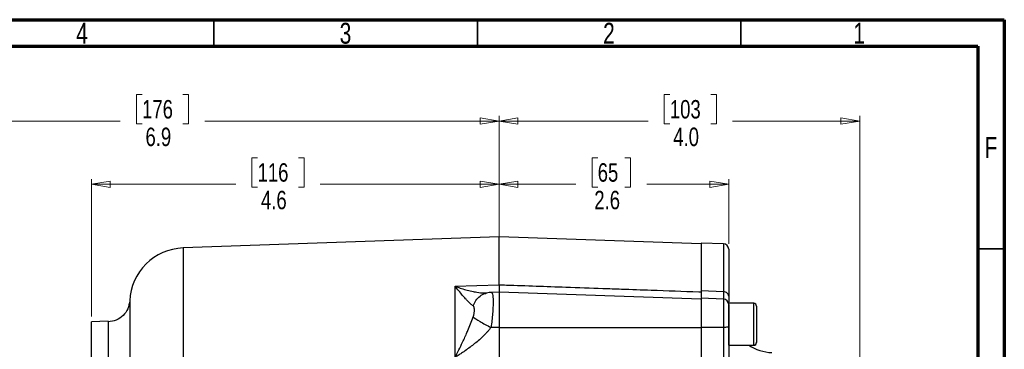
# Model space of a CAD drawing. Header units: inches. Extents: x 0.6 to 16.3, y 0.2 to 11.5.
# Tile 21 of 21: x 9 to 16.3, y 9 to 11.5. Entities that reach past the tile are written whole.
import ezdxf

# ---------------------------------------------------------------- set-up
doc = ezdxf.new("R2010")
doc.units = ezdxf.units.IN
doc.header["$MEASUREMENT"] = 0
doc.linetypes.add('CENTERX2', pattern=[0.8, 0.5, -0.1, 0.1, -0.1])
doc.styles.add('SLDTEXTSTYLE0', font='TXT', dxfattribs={"width": 0.75})
doc.dimstyles.new('SLDDIMSTYLE0', dxfattribs={"dimtxt": 0.137795, "dimasz": 0.14, "dimexe": 0, "dimexo": 0.0625, "dimgap": 0.034449, "dimtad": 0, "dimdec": 1, "dimlfac": 1.5, "dimrnd": 1e-09, "dimzin": 4, "dimdsep": 46, "dimtxsty": 'SLDTEXTSTYLE0', "dimblk1": 'CLOSED', "dimblk2": 'CLOSED', "dimsah": 1, "dimcen": 0.09, "dimadec": 0, "dimazin": 1, "dimtfac": 1, "dimtdec": 1, "dimtofl": 0, "dimtmove": 0, "dimatfit": 3, "dimldrblk": 'CLOSED', "dimfxl": 0, "dimfrac": 2, "dimtolj": 1, "dimtzin": 12, "dimarcsym": 0})
doc.dimstyles.new('SLDDIMSTYLE1', dxfattribs={"dimtxt": 0.137795, "dimasz": 0.14, "dimexe": 0, "dimexo": 0.0625, "dimgap": 0.034449, "dimtad": 0, "dimdec": 1, "dimlfac": 1.5, "dimrnd": 1e-09, "dimzin": 12, "dimdsep": 46, "dimtxsty": 'SLDTEXTSTYLE0', "dimblk1": 'CLOSED', "dimblk2": 'CLOSED', "dimsah": 1, "dimcen": 0.09, "dimadec": 0, "dimazin": 3, "dimtfac": 1, "dimtofl": 0, "dimtmove": 0, "dimatfit": 3, "dimldrblk": 'CLOSED', "dimfxl": 0, "dimfrac": 2, "dimtolj": 1, "dimtzin": 12, "dimarcsym": 0})
doc.dimstyles.new('SLDDIMSTYLE2', dxfattribs={"dimtxt": 0.137795, "dimasz": 0.14, "dimexe": 0, "dimexo": 0.0625, "dimgap": 0.034449, "dimtad": 0, "dimdec": 1, "dimlfac": 1.5, "dimrnd": 1e-09, "dimzin": 12, "dimdsep": 46, "dimtxsty": 'SLDTEXTSTYLE0', "dimblk1": 'CLOSED', "dimblk2": 'CLOSED', "dimsah": 1, "dimcen": 0.09, "dimadec": 0, "dimazin": 3, "dimtfac": 1, "dimtdec": 1, "dimtofl": 0, "dimtmove": 0, "dimatfit": 3, "dimldrblk": 'CLOSED', "dimfxl": 0, "dimfrac": 2, "dimtolj": 1, "dimtzin": 12, "dimarcsym": 0})

# ---------------------------------------------------------------- blocks, each defined once
blk = doc.blocks.new('_Closed')
at = {"color": 0, "linetype": 'ByBlock', "lineweight": -2}
for p, q in [((-1, 0.166667), (0, 0)), ((-1, 0.166667), (-1, -0.166667)), ((0, 0), (-1, -0.166667)), ((0, 0), (-1, 0))]:
    blk.add_line(p, q, dxfattribs=at)
blk = doc.blocks.new('_D')
at = {"color": 7, "linetype": 'Continuous', "lineweight": 0}
for p, q in [((13.8394, 10.9363), (13.7974, 10.9363)), ((13.7974, 10.9363), (13.7974, 10.7176)), ((14.1449, 10.9363), (14.1868, 10.9363)), ((14.1868, 10.9363), (14.1868, 10.7176)), ((12.563, 9.5537), (12.563, 10.7772)), ((15.258, 8.2625), (15.258, 10.7772)), ((12.563, 10.7379), (13.6766, 10.7379)), ((13.7974, 10.7176), (13.8394, 10.7176)), ((14.1868, 10.7176), (14.1449, 10.7176)), ((15.258, 10.7379), (14.3077, 10.7379))]:
    blk.add_line(p, q, dxfattribs=at)
at = {"color": 7, "linetype": 'Continuous', "lineweight": 18, "xscale": 0.14, "yscale": 0.14}
for p, rotation in [((12.563, 10.7379), 180.0000000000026), ((15.258, 10.7379), 2.59533262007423e-12)]:
    blk.add_blockref('_Closed', p, dxfattribs=dict(at, rotation=rotation))
at = {"color": 7, "linetype": 'Continuous', "lineweight": 18, "char_height": 0.1378, "attachment_point": 1, "style": 'SLDTEXTSTYLE0'}
for s, insert in [('103', (13.8394, 10.8952)), ('4.0', (13.8649, 10.689))]:
    blk.add_mtext(s, dxfattribs=dict(at, insert=insert))
blk = doc.blocks.new('_D_1')
at = {"color": 7, "linetype": 'Continuous', "lineweight": 0}
for p, q in [((13.3004, 10.4639), (13.2584, 10.4639)), ((13.2584, 10.4639), (13.2584, 10.2451)), ((13.504, 10.4639), (13.546, 10.4639)), ((13.546, 10.4639), (13.546, 10.2451)), ((12.563, 9.5537), (12.563, 10.3048)), ((14.2793, 9.8197), (14.2793, 10.3048)), ((12.563, 10.2654), (13.1376, 10.2654)), ((13.2584, 10.2451), (13.3004, 10.2451)), ((13.546, 10.2451), (13.504, 10.2451)), ((14.2793, 10.2654), (13.6669, 10.2654))]:
    blk.add_line(p, q, dxfattribs=at)
at = {"color": 7, "linetype": 'Continuous', "lineweight": 18, "xscale": 0.14, "yscale": 0.14, "rotation": 180.0000000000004}
blk.add_blockref('_Closed', (12.563, 10.2654), dxfattribs=at)
at = {"color": 7, "linetype": 'Continuous', "lineweight": 18, "xscale": 0.14, "yscale": 0.14}
blk.add_blockref('_Closed', (14.2793, 10.2654), dxfattribs=at)
at = {"color": 7, "linetype": 'Continuous', "lineweight": 18, "char_height": 0.1378, "attachment_point": 1, "style": 'SLDTEXTSTYLE0'}
for s, insert in [('65', (13.3004, 10.4228)), ('2.6', (13.275, 10.2166))]:
    blk.add_mtext(s, dxfattribs=dict(at, insert=insert))
blk = doc.blocks.new('_D_2')
at = {"color": 7, "linetype": 'Continuous', "lineweight": 0}
for p, q in [((10.7588, 10.4639), (10.7168, 10.4639)), ((10.7168, 10.4639), (10.7168, 10.2451)), ((11.0642, 10.4639), (11.1062, 10.4639)), ((11.1062, 10.4639), (11.1062, 10.2451)), ((9.5176, 9.2759), (9.5176, 10.3048)), ((12.563, 9.5537), (12.563, 10.3048)), ((9.5176, 10.2654), (10.5959, 10.2654)), ((10.7168, 10.2451), (10.7588, 10.2451)), ((11.1062, 10.2451), (11.0642, 10.2451)), ((12.563, 10.2654), (11.2271, 10.2654))]:
    blk.add_line(p, q, dxfattribs=at)
at = {"color": 7, "linetype": 'Continuous', "lineweight": 18, "xscale": 0.14, "yscale": 0.14, "rotation": 180.0000000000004}
blk.add_blockref('_Closed', (9.5176, 10.2654), dxfattribs=at)
at = {"color": 7, "linetype": 'Continuous', "lineweight": 18, "xscale": 0.14, "yscale": 0.14}
blk.add_blockref('_Closed', (12.563, 10.2654), dxfattribs=at)
at = {"color": 7, "linetype": 'Continuous', "lineweight": 18, "char_height": 0.1378, "attachment_point": 1, "style": 'SLDTEXTSTYLE0'}
for s, insert in [('116', (10.7588, 10.4228)), ('4.6', (10.7842, 10.2166))]:
    blk.add_mtext(s, dxfattribs=dict(at, insert=insert))
blk = doc.blocks.new('_D_3')
at = {"color": 7, "linetype": 'Continuous', "lineweight": 0}
for p, q in [((9.8959, 10.9363), (9.8539, 10.9363)), ((9.8539, 10.9363), (9.8539, 10.7176)), ((10.2013, 10.9363), (10.2433, 10.9363)), ((10.2433, 10.9363), (10.2433, 10.7176)), ((7.9476, 8.2336), (7.9476, 10.7772)), ((12.563, 9.5537), (12.563, 10.7772)), ((7.9476, 10.7379), (9.733, 10.7379)), ((9.8539, 10.7176), (9.8959, 10.7176)), ((10.2433, 10.7176), (10.2013, 10.7176)), ((12.563, 10.7379), (10.3642, 10.7379))]:
    blk.add_line(p, q, dxfattribs=at)
at = {"color": 7, "linetype": 'Continuous', "lineweight": 18, "xscale": 0.14, "yscale": 0.14, "rotation": 180.0000000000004}
blk.add_blockref('_Closed', (7.9476, 10.7379), dxfattribs=at)
at = {"color": 7, "linetype": 'Continuous', "lineweight": 18, "xscale": 0.14, "yscale": 0.14}
blk.add_blockref('_Closed', (12.563, 10.7379), dxfattribs=at)
at = {"color": 7, "linetype": 'Continuous', "lineweight": 18, "char_height": 0.1378, "attachment_point": 1, "style": 'SLDTEXTSTYLE0'}
for s, insert in [('176', (9.8959, 10.8952)), ('6.9', (9.9213, 10.689))]:
    blk.add_mtext(s, dxfattribs=dict(at, insert=insert))

msp = doc.modelspace()

# ---------------------------------------------------------------- linework, layer by layer
at = {"color": 7, "linetype": 'Continuous', "lineweight": 70}
for p, q in [((0.5906, 11.4961), (16.3386, 11.4961)), ((16.3386, 11.4961), (16.3386, 0.1969)), ((0.7874, 11.2992), (16.1417, 11.2992)), ((16.1417, 11.2992), (16.1417, 0.3937))]:
    msp.add_line(p, q, dxfattribs=at)
at = {"color": 7, "linetype": 'Continuous', "lineweight": 35}
for p, q in [((10.4331, 11.2992), (10.4331, 11.4961)), ((12.4016, 11.2992), (12.4016, 11.4961)), ((14.3701, 11.2992), (14.3701, 11.4961)), ((16.1417, 9.7835), (16.3386, 9.7835))]:
    msp.add_line(p, q, dxfattribs=at)
at = {"color": 7, "linetype": 'CENTERX2', "lineweight": 18}
msp.add_line((12.563, 4.2416), (12.563, 10.6796), dxfattribs=at)
at = {"color": 7, "linetype": 'Continuous', "lineweight": 25}
for p, q in [((12.563, 9.8717), (10.2019, 9.7893)), ((14.0726, 9.819), (12.563, 9.8717)), ((12.563, 9.5143), (12.563, 9.8717)), ((14.2407, 9.8203), (14.0726, 9.8262)), ((14.0726, 9.8262), (14.0726, 9.4683)), ((12.2355, 9.5029), (12.3963, 9.5085)), ((12.2355, 8.9725), (12.2355, 9.5029)), ((12.3963, 9.5085), (12.563, 9.5143)), ((12.4663, 9.4518), (12.4639, 9.453)), ((12.563, 9.4589), (12.5058, 9.4569)), ((12.5059, 9.4555), (12.5079, 9.4553)), ((14.0726, 9.4062), (12.563, 9.4589)), ((12.563, 9.4589), (12.563, 9.1952)), ((14.2407, 9.4624), (14.0726, 9.4683)), ((14.2407, 9.4071), (14.0726, 9.413)), ((14.0726, 9.413), (14.0726, 9.1952)), ((14.2785, 9.3824), (14.2792, 9.387)), ((14.466, 9.3754), (14.2793, 9.3754)), ((14.2793, 9.0628), (14.2793, 9.3754)), ((14.4873, 9.3541), (14.4873, 9.0841)), ((9.643, 9.2409), (9.5175, 9.2365)), ((12.563, 9.1952), (12.5028, 9.1951)), ((14.2407, 9.1952), (14.0726, 9.1952)), ((14.2793, 9.0628), (14.466, 9.0628)), ((14.4297, 9.0617), (14.466, 9.0617)), ((14.4873, 9.0841), (14.4873, 9.083))]:
    msp.add_line(p, q, dxfattribs=at)
at = {"color": 8, "linetype": 'Continuous', "lineweight": 25}
for p, q in [((10.2019, 9.7893), (10.2019, 7.8184)), ((14.2407, 9.8203), (14.2407, 9.4624)), ((14.2407, 9.4071), (14.2407, 9.1952)), ((14.466, 9.0628), (14.466, 9.3754)), ((14.466, 9.0617), (14.466, 9.0628))]:
    msp.add_line(p, q, dxfattribs=at)
at = {"color": 7, "linetype": 'Continuous', "lineweight": 25}
for centre, radius, start, end in [((10.2163, 9.3762), 0.4133, 92, 177.54505), ((14.2393, 9.7803), 0.04, 0, 88), ((14.2393, 9.3671), 0.04, 0, 88), ((14.466, 9.3541), 0.0213, 0, 90), ((14.6126, 9.3403), 0.3333, 236.70837, 268), ((14.466, 9.0841), 0.0213, 270, 0), ((14.466, 9.083), 0.0213, 270, 0)]:
    msp.add_arc(centre, radius, start, end, dxfattribs=at)
for points, knots in [([(14.0726, 9.819), (14.0726, 9.819), (14.0726, 9.8189), (14.0726, 9.8186), (14.0726, 9.8179), (14.0726, 9.8171), (14.0726, 9.8159), (14.0726, 9.8146), (14.0726, 9.813), (14.0726, 9.8111), (14.0726, 9.809), (14.0726, 9.8066), (14.0726, 9.804), (14.0726, 9.8011), (14.0726, 9.798), (14.0726, 9.788), (14.0726, 9.7666), (14.0726, 9.7254), (14.0726, 9.6734), (14.0726, 9.6263), (14.0726, 9.5908), (14.0726, 9.5711), (14.0726, 9.5507), (14.0726, 9.5295), (14.0726, 9.5075), (14.0726, 9.4849), (14.0726, 9.4692), (14.0726, 9.4613)], [0, 0, 0, 0, 0.01842, 0.036826, 0.055222, 0.073608, 0.091987, 0.110363, 0.128736, 0.147109, 0.165485, 0.183866, 0.202254, 0.220651, 0.23906, 0.257483, 0.384634, 0.511796, 0.635949, 0.760114, 0.794416, 0.828683, 0.862929, 0.897168, 0.931417, 0.965689, 1, 1, 1, 1]), ([(14.2793, 9.7803), (14.2793, 9.7783), (14.2793, 9.7742), (14.2793, 9.7415), (14.2793, 9.6903), (14.2793, 9.62), (14.2793, 9.5346), (14.2793, 9.4644), (14.2793, 9.4296)], [0, 0, 0, 0, 0.1710542, 0.3418433, 0.5114852, 0.6771154, 0.8400179, 1, 1, 1, 1]), ([(12.3691, 9.3561), (12.3633, 9.3604), (12.3569, 9.3659), (12.3436, 9.378), (12.337, 9.3845), (12.3258, 9.396), (12.3214, 9.4006), (12.3141, 9.4085), (12.3112, 9.4116), (12.3026, 9.4212), (12.2967, 9.4279), (12.2812, 9.4459), (12.2714, 9.4577), (12.2529, 9.4805), (12.2442, 9.4916), (12.2355, 9.5029)], [-1.668217, -1.668217, -1.668217, -1.668217, -1.375984, -1.375984, -1.042003, -1.042003, -0.833265, -0.833265, -0.728896, -0.728896, -0.561906, -0.561906, -0.294721, -0.294721, 0.001686, 0.001686, 0.001686, 0.001686]), ([(12.563, 9.5143), (12.563, 9.5042), (12.563, 9.4841), (12.563, 9.4658), (12.563, 9.4568), (12.563, 9.4574), (12.563, 9.4575)], [0, 0, 0, 0, 0.30691, 0.613797, 0.920679, 1, 1, 1, 1]), ([(12.563, 9.5143), (12.5814, 9.5137), (12.5997, 9.513), (12.7661, 9.5072), (12.9141, 9.502), (13.1546, 9.4936), (13.2471, 9.4904), (13.3859, 9.4855), (13.4322, 9.4839), (13.5524, 9.4796), (13.6264, 9.477), (13.8188, 9.4703), (13.9373, 9.4661), (14.0613, 9.4617), (14.067, 9.4615), (14.0726, 9.4613)], [1.271244, 1.271244, 1.271244, 1.271244, 1.481343, 1.481343, 3.174307, 3.174307, 4.232409, 4.232409, 4.761461, 4.761461, 5.607943, 5.607943, 6.962314, 6.962314, 7.02707, 7.02707, 7.02707, 7.02707]), ([(12.5097, 9.4564), (12.5027, 9.4563), (12.4891, 9.4561), (12.4746, 9.4529), (12.4675, 9.4513)], [0, 0, 0, 0, 0.511855, 1, 1, 1, 1]), ([(14.0726, 9.4683), (14.0726, 9.4624), (14.0726, 9.4505), (14.0726, 9.4334), (14.0726, 9.4218), (14.0726, 9.4189), (14.0726, 9.4189)], [0, 0, 0, 0, 0.268409, 0.539389, 0.998274, 1, 1, 1, 1]), ([(14.2793, 9.4296), (14.2793, 9.4169), (14.2793, 9.3994), (14.2793, 9.3898), (14.2793, 9.3871)], [0, 0, 0, 0, 0.718873, 1, 1, 1, 1]), ([(9.8036, 9.394), (9.8002, 9.3736), (9.7934, 9.3329), (9.7564, 9.2818), (9.7044, 9.2459), (9.6635, 9.2399), (9.643, 9.2369)], [0, 0, 0, 0, 0.249822, 0.499553, 0.749544, 1, 1, 1, 1]), ([(12.3691, 9.3561), (12.3695, 9.3559), (12.3707, 9.3549), (12.3718, 9.3533), (12.3731, 9.3509), (12.3743, 9.3479), (12.3754, 9.3433), (12.3763, 9.3376), (12.3767, 9.3315), (12.3769, 9.3259), (12.3768, 9.3212), (12.3766, 9.3152), (12.376, 9.3066), (12.3744, 9.2953), (12.3726, 9.286), (12.3709, 9.2796), (12.37, 9.2762), (12.3694, 9.2746), (12.3692, 9.2738)], [0, 0, 0, 0, 0.0272854, 0.0966957, 0.1181176, 0.1775137, 0.2645843, 0.3409911, 0.4198607, 0.5000563, 0.5401228, 0.5799897, 0.6971505, 0.8081797, 0.9099168, 0.9564277, 0.9785373, 1, 1, 1, 1]), ([(14.0726, 9.405), (14.0726, 9.4053), (14.0726, 9.4062), (14.0726, 9.3974), (14.0726, 9.3793), (14.0726, 9.3522), (14.0726, 9.3183), (14.0726, 9.2791), (14.0726, 9.2366), (14.0726, 9.2079), (14.0726, 9.1935)], [0, 0, 0, 0, 0.057819, 0.192416, 0.327014, 0.461611, 0.596208, 0.730805, 0.865403, 1, 1, 1, 1]), ([(14.2793, 9.3662), (14.2793, 9.3664), (14.2793, 9.3672), (14.2793, 9.3602), (14.2793, 9.3459), (14.2793, 9.3247), (14.2793, 9.2982), (14.2793, 9.2674), (14.2793, 9.2339), (14.2793, 9.2114), (14.2793, 9.2002)], [0, 0, 0, 0, 0.057002, 0.193232, 0.329462, 0.462154, 0.594847, 0.731077, 0.867307, 1, 1, 1, 1]), ([(12.2355, 8.9725), (12.2442, 8.9895), (12.2529, 9.0068), (12.2714, 9.0442), (12.2812, 9.0644), (12.2967, 9.0974), (12.3026, 9.1101), (12.3112, 9.1291), (12.3141, 9.1354), (12.3214, 9.1519), (12.3258, 9.1621), (12.337, 9.1883), (12.3436, 9.2046), (12.3569, 9.2386), (12.3633, 9.2563), (12.3691, 9.2738)], [0, 0, 0, 0, 0.296408, 0.296408, 0.563592, 0.563592, 0.730583, 0.730583, 0.834952, 0.834952, 1.04369, 1.04369, 1.37767, 1.37767, 1.669903, 1.669903, 1.669903, 1.669903]), ([(9.5176, 7.8184), (9.5176, 7.8246), (9.5176, 7.837), (9.5176, 7.8555), (9.5176, 7.8741), (9.5176, 7.8926), (9.5176, 7.9111), (9.5176, 7.9295), (9.5176, 7.948), (9.5176, 7.9664), (9.5176, 7.9848), (9.5176, 8.0032), (9.5176, 8.0215), (9.5176, 8.0399), (9.5176, 8.0582), (9.5176, 8.1155), (9.5176, 8.2109), (9.5176, 8.343), (9.5176, 8.4718), (9.5176, 8.5966), (9.5176, 8.7141), (9.5176, 8.8229), (9.5176, 8.9211), (9.5176, 9.0068), (9.5176, 9.0797), (9.5176, 9.1384), (9.5176, 9.1835), (9.5176, 9.207), (9.5176, 9.2185), (9.5176, 9.2233), (9.5176, 9.2274), (9.5176, 9.2307), (9.5176, 9.2333), (9.5176, 9.2351), (9.5176, 9.2363), (9.5176, 9.2364), (9.5176, 9.2365)], [0, 0, 0, 0, 0.008342, 0.016676, 0.025003, 0.033323, 0.04164, 0.049953, 0.058265, 0.066577, 0.07489, 0.083207, 0.091527, 0.099853, 0.108186, 0.116527, 0.178265, 0.240008, 0.304319, 0.368636, 0.434315, 0.500001, 0.56568, 0.631366, 0.695676, 0.759993, 0.821731, 0.883474, 0.898065, 0.912634, 0.927188, 0.941734, 0.956281, 0.970836, 0.985406, 1, 1, 1, 1]), ([(14.2793, 9.2002), (14.2793, 9.1774), (14.2793, 9.1317), (14.2793, 9.0635), (14.2793, 8.998), (14.2793, 8.959), (14.2793, 8.9395)], [0, 0, 0, 0, 0.250005, 0.500038, 0.749999, 1, 1, 1, 1]), ([(12.5028, 9.1951), (12.5009, 9.1926), (12.4969, 9.1874), (12.4907, 9.1797), (12.4841, 9.172), (12.4772, 9.1641), (12.47, 9.1562), (12.4625, 9.1482), (12.4547, 9.1401), (12.4394, 9.1249), (12.4151, 9.1023), (12.382, 9.0744), (12.3463, 9.0468), (12.3156, 9.0247), (12.2878, 9.0058), (12.2631, 8.9896), (12.2452, 8.9785), (12.2355, 8.9725)], [0, 0, 0, 0, 0.027232, 0.055177, 0.083846, 0.113252, 0.143403, 0.174311, 0.205982, 0.238426, 0.356347, 0.48667, 0.606598, 0.742141, 0.813048, 0.89899, 1, 1, 1, 1]), ([(12.563, 9.1952), (12.563, 9.192), (12.563, 9.1857), (12.563, 9.176), (12.563, 9.1664), (12.563, 9.1568), (12.563, 9.1472), (12.563, 9.1376), (12.563, 9.128), (12.563, 9.1184), (12.563, 9.1089), (12.563, 9.0994), (12.563, 9.09), (12.563, 9.0807), (12.563, 9.0714), (12.563, 9.0622), (12.563, 9.053), (12.563, 9.044), (12.563, 9.0351), (12.563, 9.0262), (12.563, 9.0175), (12.563, 9.0089), (12.563, 9.0005), (12.563, 8.9922), (12.563, 8.984), (12.563, 8.9786), (12.563, 8.976)], [0, 0, 0, 0, 0.041666, 0.083331, 0.124998, 0.166665, 0.208333, 0.25, 0.291668, 0.333335, 0.375001, 0.416665, 0.458329, 0.499991, 0.541654, 0.583318, 0.624983, 0.66665, 0.708318, 0.749986, 0.791656, 0.833325, 0.874994, 0.916663, 0.958332, 1, 1, 1, 1]), ([(12.563, 9.1952), (12.6929, 9.195), (12.95, 9.1945), (13.3315, 9.194), (13.7048, 9.1936), (13.951, 9.1935), (14.0726, 9.1935)], [0, 0, 0, 0, 0.2581648, 0.5108864, 0.7581648, 1, 1, 1, 1]), ([(14.0726, 9.1952), (14.0726, 9.1845), (14.0726, 9.1629), (14.0726, 9.1228), (14.0726, 9.0749), (14.0726, 9.0289), (14.0726, 8.9919), (14.0726, 8.9734), (14.0726, 8.9642)], [0, 0, 0, 0, 0.132862, 0.266996, 0.494127, 0.727849, 0.863255, 1, 1, 1, 1]), ([(14.0726, 9.1935), (14.0726, 9.1906), (14.0726, 9.1848), (14.0726, 9.176), (14.0726, 9.1673), (14.0726, 9.1585), (14.0726, 9.1497), (14.0726, 9.1409), (14.0726, 9.1249), (14.0726, 9.1015), (14.0726, 9.0714), (14.0726, 9.0418), (14.0726, 9.018), (14.0726, 8.9995), (14.0726, 8.986), (14.0726, 8.9728), (14.0726, 8.9643), (14.0726, 8.96)], [0, 0, 0, 0, 0.03579, 0.071516, 0.107202, 0.142873, 0.178554, 0.214269, 0.250045, 0.374999, 0.500007, 0.624958, 0.74997, 0.812511, 0.87494, 0.937392, 1, 1, 1, 1]), ([(14.2407, 9.1952), (14.2407, 9.1766), (14.2408, 9.1435), (14.2408, 9.0993), (14.2408, 9.0628), (14.2408, 9.0341), (14.2408, 9.0068), (14.2408, 8.9838), (14.2407, 8.9687), (14.2407, 8.9624)], [0, 0, 0, 0, 0.227167, 0.405662, 0.543405, 0.681946, 0.778223, 0.906866, 1, 1, 1, 1])]:
    msp.add_open_spline(points, degree=3, knots=knots, dxfattribs=at)
at = {"color": 8, "linetype": 'Continuous', "lineweight": 25}
for points, knots in [([(12.2355, 9.5029), (12.2479, 9.4983), (12.2744, 9.4888), (12.3157, 9.4763), (12.3574, 9.4659), (12.4029, 9.4577), (12.4392, 9.4525), (12.4594, 9.4537), (12.4639, 9.454)], [0, 0, 0, 0, 0.155481, 0.329885, 0.520136, 0.687346, 0.929333, 1, 1, 1, 1]), ([(12.3691, 9.3561), (12.3754, 9.3705), (12.388, 9.3991), (12.4205, 9.4304), (12.4488, 9.448), (12.4662, 9.4502), (12.4693, 9.4506)], [0, 0, 0, 0, 0.3109648, 0.6217869, 0.932609, 1, 1, 1, 1]), ([(12.5079, 9.4553), (12.5085, 9.4554), (12.5116, 9.4556), (12.515, 9.4445), (12.5181, 9.4219), (12.5191, 9.3886), (12.5181, 9.3472), (12.5151, 9.2995), (12.5102, 9.2477), (12.5053, 9.2127), (12.5028, 9.1951)], [0, 0, 0, 0, 0.037716, 0.175342, 0.312655, 0.449812, 0.586969, 0.724282, 0.861907, 1, 1, 1, 1]), ([(14.2407, 9.4624), (14.2407, 9.4582), (14.2408, 9.4482), (14.2408, 9.4359), (14.2408, 9.4243), (14.2408, 9.4143), (14.2408, 9.4085), (14.2408, 9.407), (14.2408, 9.4067)], [0, 0, 0, 0, 0.147033, 0.350125, 0.502119, 0.720839, 0.938297, 1, 1, 1, 1]), ([(9.8034, 9.3939), (9.8034, 9.3933), (9.8034, 9.3921), (9.8034, 9.3823), (9.8034, 9.3664), (9.8034, 9.3437), (9.8035, 9.3148), (9.8035, 9.2774), (9.8036, 9.2335), (9.8036, 9.1845), (9.8036, 9.1439), (9.8036, 9.1128), (9.8036, 9.0907), (9.8036, 9.0665), (9.8035, 9.0428), (9.8035, 9.019), (9.8035, 8.9948), (9.8035, 8.9668), (9.8035, 8.9315), (9.8035, 8.8933), (9.8034, 8.8573), (9.8034, 8.8288), (9.8034, 8.8005), (9.8034, 8.7687), (9.8034, 8.7338), (9.8034, 8.6989), (9.8034, 8.6599), (9.8033, 8.616), (9.8033, 8.5682), (9.8033, 8.5198), (9.8033, 8.471), (9.8033, 8.4157), (9.8034, 8.3502), (9.8034, 8.2708), (9.8034, 8.1767), (9.8035, 8.0934), (9.8035, 8.0296), (9.8035, 7.9974), (9.8035, 7.9664), (9.8035, 7.9327), (9.8035, 7.8927), (9.8036, 7.8553), (9.8036, 7.8122), (9.8036, 7.7624), (9.8036, 7.7056), (9.8036, 7.6611), (9.8036, 7.6287), (9.8036, 7.6073), (9.8036, 7.5849), (9.8036, 7.5617), (9.8035, 7.5375), (9.8035, 7.5154), (9.8035, 7.4911), (9.8035, 7.4604), (9.8035, 7.416), (9.8035, 7.3679), (9.8035, 7.3221), (9.8035, 7.2839), (9.8034, 7.2494), (9.8034, 7.1909), (9.8034, 7.1099), (9.8034, 7.0105), (9.8034, 6.9389), (9.8034, 6.8911), (9.8034, 6.8622), (9.8034, 6.8322), (9.8034, 6.8012), (9.8035, 6.7692), (9.8035, 6.7363), (9.8035, 6.7009), (9.8035, 6.6666), (9.8035, 6.6363), (9.8035, 6.6146), (9.8035, 6.5937), (9.8036, 6.5718), (9.8036, 6.5474), (9.8036, 6.5254), (9.8036, 6.5042), (9.8036, 6.4812), (9.8036, 6.4546), (9.8036, 6.4242), (9.8036, 6.3912), (9.8036, 6.3556), (9.8035, 6.3227), (9.8035, 6.2959), (9.8035, 6.2765), (9.8035, 6.2615), (9.8035, 6.2494), (9.8035, 6.2412), (9.8035, 6.2386), (9.8036, 6.2389), (9.8036, 6.2389)], [0, 0, 0, 0, 0.019728, 0.040545, 0.061985, 0.081799, 0.103605, 0.12442, 0.147766, 0.168626, 0.186994, 0.194228, 0.20186, 0.209889, 0.218315, 0.224756, 0.232115, 0.240394, 0.249591, 0.262506, 0.272185, 0.27863, 0.284958, 0.294153, 0.30284, 0.311019, 0.3198, 0.330953, 0.342021, 0.353004, 0.363903, 0.374718, 0.389568, 0.406469, 0.425424, 0.448631, 0.45794, 0.464495, 0.468295, 0.476848, 0.484975, 0.492527, 0.499502, 0.511036, 0.522695, 0.533924, 0.538076, 0.542428, 0.546983, 0.551739, 0.556696, 0.561854, 0.565342, 0.571705, 0.580942, 0.593051, 0.601951, 0.610123, 0.617569, 0.624288, 0.648309, 0.671538, 0.692949, 0.699752, 0.706977, 0.714627, 0.7227, 0.731198, 0.74012, 0.749466, 0.76083, 0.769837, 0.776485, 0.780774, 0.789442, 0.797554, 0.80511, 0.81211, 0.820187, 0.830494, 0.84303, 0.857794, 0.874787, 0.896153, 0.914713, 0.930467, 0.945057, 0.961748, 0.979992, 0.999788, 1, 1, 1, 1]), ([(9.643, 9.2407), (9.643, 9.2408), (9.643, 9.2449), (9.643, 9.2309), (9.643, 9.1968), (9.643, 9.1362), (9.643, 9.0539), (9.643, 8.9501), (9.643, 8.8271), (9.643, 8.6868), (9.643, 8.5317), (9.643, 8.3643), (9.643, 8.1876), (9.643, 8.0046), (9.643, 7.8184), (9.643, 7.6322), (9.643, 7.4492), (9.643, 7.2725), (9.643, 7.1051), (9.643, 6.95), (9.643, 6.8097), (9.643, 6.6866), (9.643, 6.5829), (9.643, 6.5006), (9.643, 6.44), (9.643, 6.4059), (9.643, 6.3919), (9.643, 6.3961), (9.643, 6.3961)], [0, 0, 0, 0, 0.0006704, 0.0422782, 0.0838861, 0.1254939, 0.1671018, 0.2087097, 0.2503175, 0.2919254, 0.3335332, 0.3751411, 0.416749, 0.4583568, 0.4999647, 0.5415725, 0.5831804, 0.6247882, 0.6663961, 0.708004, 0.7496118, 0.7912197, 0.8328275, 0.8744354, 0.9160433, 0.9576511, 0.999259, 1, 1, 1, 1])]:
    msp.add_open_spline(points, degree=3, knots=knots, dxfattribs=at)
at = {"color": 7, "linetype": 'Continuous', "lineweight": 25}
for points in [[(14.2793, 9.4296), (14.2787, 9.4338), (14.2776, 9.4422), (14.2687, 9.4529), (14.256, 9.4605), (14.2458, 9.4618), (14.2407, 9.4624)], [(12.3691, 9.2738), (12.3794, 9.2652), (12.4163, 9.2408), (12.4737, 9.2097), (12.5028, 9.1951)], [(14.2793, 9.2002), (14.2787, 9.1996), (14.2776, 9.1983), (14.2687, 9.1966), (14.256, 9.1954), (14.2458, 9.1952), (14.2407, 9.1952)]]:
    msp.add_open_spline(points, degree=3, dxfattribs=at)

# ---------------------------------------------------------------- texts
at = {"color": 7, "linetype": 'Continuous', "lineweight": 0, "char_height": 0.1562, "attachment_point": 2, "style": 'SLDTEXTSTYLE0'}
for s, insert in [('4', (9.4472, 11.4728)), ('3', (11.4157, 11.4728)), ('2', (13.3843, 11.4728)), ('1', (15.2543, 11.4728)), ('F', (16.2385, 10.6191))]:
    msp.add_mtext(s, dxfattribs=dict(at, insert=insert))

# ---------------------------------------------------------------- dimensions: what is measured, and where the dimension line sits
at = {"color": 7, "linetype": 'Continuous', "lineweight": 18}
for base, p1, p2, dimstyle, picture, middle in [((12.563, 10.7379), (7.9476, 8.1942), (12.563, 9.5143), 'SLDDIMSTYLE2', '_D_3', (10.0486, 10.7379)), ((9.5176, 10.2654), (12.563, 9.5143), (9.5176, 9.2365), 'SLDDIMSTYLE2', '_D_2', (10.9115, 10.2654)), ((14.2793, 10.2654), (12.563, 9.5143), (14.2793, 9.7803), 'SLDDIMSTYLE1', '_D_1', (13.4022, 10.2654))]:
    dim = msp.add_linear_dim(base=base, p1=p1, p2=p2, dimstyle=dimstyle, dxfattribs=at)
    dim.commit()
    dim.dimension.update_dxf_attribs({"geometry": picture, "text_midpoint": middle, "dimtype": 160})
dim = msp.add_linear_dim(base=(12.563, 10.7379), p1=(15.258, 8.2232), p2=(12.563, 9.5143), angle=0, dimstyle='SLDDIMSTYLE0', dxfattribs=at)
dim.commit()
dim.dimension.update_dxf_attribs({"geometry": '_D', "text_midpoint": (13.9921, 10.7379), "dimtype": 160})

doc.saveas('drawing.dxf')
